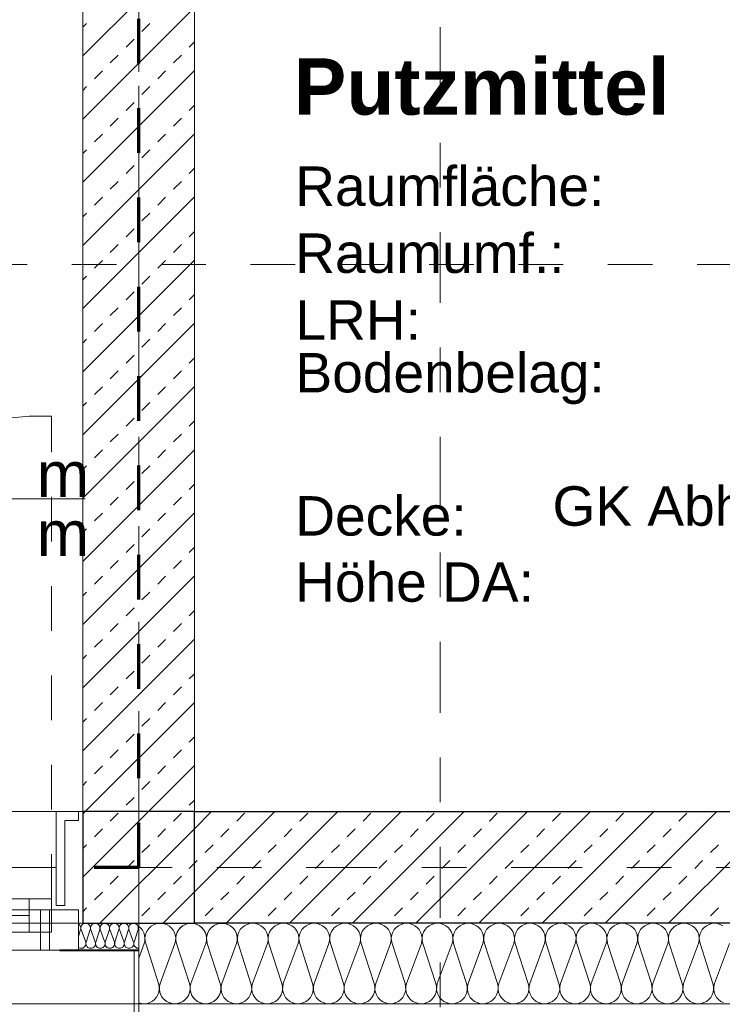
# Model space of a CAD drawing. Header units: metres. Extents: x -45.2 to 14.3, y -31.8 to 10.2.
# Tile 74 of 141: x -16.5 to -14.9, y -21.9 to -19.7. Entities that reach past the tile are written whole.
import ezdxf

# ---------------------------------------------------------------- set-up
doc = ezdxf.new("R2010")
doc.units = ezdxf.units.M
doc.header["$LTSCALE"] = 0.05
for name, pattern in [('Achsen 01', [5.291531, 3.175, -1.058062, 0.352704, -0.705764]), ('gestrichelt - 01', [2, 1, -1]), ('Raster 01', [2, 1, -1])]:
    doc.linetypes.add(name, pattern=pattern)
for name, color, linetype, lineweight, true_color in [('013_Beton und Stahlbetonarbeiten-000 Brüstung', 7, 'Continuous', 9, 0xa6a6a6), ('014_Fassadenarbeiten-000 Aufsicht Betonfertigteile', 7, 'Continuous', 9, 0xc0c0c0), ('014_Fassadenarbeiten-330 mineralische Dämmung', 7, 'Continuous', 9, 0x666666), ('032_Metallarbeiten-Fenster', 7, 'Continuous', 13, 0x444444), ('032_Metallarbeiten-PR_Fassade', 7, 'Continuous', 13, 0x444444), ('AV1-Achsen', 1, 'Achsen 01', 18, 0xff0000), ('AV1-Raster', 7, 'Raster 01', 9, 0xa6a6a6)]:
    doc.layers.add(name, color=color, linetype=linetype, lineweight=lineweight, true_color=true_color)
for name, color, linetype, lineweight in [('013_Beton und Stahlbetonarbeiten-330 Außenstützen', 7, 'Continuous', 25), ('013_Beton und Stahlbetonarbeiten-330 Außenwände', 7, 'Continuous', 25), ('013_Beton und Stahlbetonarbeiten-340 Innenwände', 7, 'Continuous', 18), ('027_Tischlerarbeiten-330 Innenfensterbänke', 7, 'Continuous', 9), ('AV1-Brandschutzkonzept-Brandschutzkonzept', 7, 'Continuous', 5), ('AV1-Schnitt Achsen', 7, 'Achsen 01', 18), ('AV1-Stempel-Raumstempel', 7, 'Continuous', 9), ('Keine', 7, 'Continuous', 9)]:
    doc.layers.add(name, color=color, linetype=linetype, lineweight=lineweight)
doc.styles.add('Arial', font='arial.ttf')
doc.styles.add('Arial (bold)', font='arialbd.ttf')

msp = doc.modelspace()

# ---------------------------------------------------------------- linework, layer by layer
at = {"layer": '013_Beton und Stahlbetonarbeiten-000 Brüstung'}
msp.add_lwpolyline([(-16.325, -21.725), (-18.775, -21.725), (-18.775, -21.475), (-16.325, -21.475)], close=True, dxfattribs=at)
at = {"layer": '013_Beton und Stahlbetonarbeiten-330 Außenstützen', "color": 251, "linetype": 'Continuous', "lineweight": 13, "true_color": 0x4c4c4c}
for p, q in [((-16.1782, -21.475), (-16.325, -21.6218)), ((-16.3196, -21.475), (-16.325, -21.4804)), ((-16.2635, -21.496), (-16.2458, -21.4784)), ((-16.122, -21.496), (-16.1044, -21.4784)), ((-16.2988, -21.5314), (-16.2811, -21.5137)), ((-16.075, -21.5132), (-16.2868, -21.725)), ((-16.1574, -21.5314), (-16.1397, -21.5137)), ((-16.325, -21.5576), (-16.3165, -21.5491)), ((-16.1927, -21.5668), (-16.1751, -21.5491)), ((-16.2281, -21.6021), (-16.2104, -21.5844)), ((-16.0867, -21.6021), (-16.075, -21.5904)), ((-16.2635, -21.6375), (-16.2458, -21.6198)), ((-16.122, -21.6375), (-16.1044, -21.6198)), ((-16.2988, -21.6728), (-16.2811, -21.6551)), ((-16.1574, -21.6728), (-16.1397, -21.6551)), ((-16.075, -21.6546), (-16.1454, -21.725)), ((-16.325, -21.699), (-16.3165, -21.6905)), ((-16.1927, -21.7082), (-16.1751, -21.6905))]:
    msp.add_line(p, q, dxfattribs=at)
at = {"layer": '013_Beton und Stahlbetonarbeiten-330 Außenstützen'}
msp.add_lwpolyline([(-16.075, -21.475), (-16.325, -21.475), (-16.325, -21.725), (-16.075, -21.725)], close=True, dxfattribs=at)
at = {"layer": '013_Beton und Stahlbetonarbeiten-330 Außenwände', "color": 251, "linetype": 'Continuous', "lineweight": 13, "true_color": 0x4c4c4c}
for p, q in [((-15.8954, -21.475), (-16.075, -21.6546)), ((-16.0368, -21.475), (-16.075, -21.5132)), ((-15.7539, -21.475), (-16.0039, -21.725)), ((-15.9806, -21.496), (-15.9629, -21.4784)), ((-15.6125, -21.475), (-15.8625, -21.725)), ((-15.8392, -21.496), (-15.8215, -21.4784)), ((-15.4711, -21.475), (-15.7211, -21.725)), ((-15.6978, -21.496), (-15.6801, -21.4784)), ((-15.3297, -21.475), (-15.5797, -21.725)), ((-15.5563, -21.496), (-15.5387, -21.4784)), ((-15.1883, -21.475), (-15.4383, -21.725)), ((-15.4149, -21.496), (-15.3973, -21.4784)), ((-15.0468, -21.475), (-15.2968, -21.725)), ((-15.2735, -21.496), (-15.2558, -21.4784)), ((-14.9054, -21.475), (-15.1554, -21.725)), ((-15.1321, -21.496), (-15.1144, -21.4784)), ((-14.764, -21.475), (-15.014, -21.725)), ((-14.9907, -21.496), (-14.973, -21.4784)), ((-16.016, -21.5314), (-15.9983, -21.5137)), ((-15.8745, -21.5314), (-15.8569, -21.5137)), ((-15.7331, -21.5314), (-15.7154, -21.5137)), ((-15.5917, -21.5314), (-15.574, -21.5137)), ((-15.4503, -21.5314), (-15.4326, -21.5137)), ((-15.3089, -21.5314), (-15.2912, -21.5137)), ((-15.1674, -21.5314), (-15.1498, -21.5137)), ((-15.026, -21.5314), (-15.0083, -21.5137)), ((-16.0513, -21.5668), (-16.0336, -21.5491)), ((-15.9099, -21.5668), (-15.8922, -21.5491)), ((-15.7685, -21.5668), (-15.7508, -21.5491)), ((-15.6271, -21.5668), (-15.6094, -21.5491)), ((-15.4856, -21.5668), (-15.468, -21.5491)), ((-15.3442, -21.5668), (-15.3265, -21.5491)), ((-15.2028, -21.5668), (-15.1851, -21.5491)), ((-15.0614, -21.5668), (-15.0437, -21.5491)), ((-14.92, -21.5668), (-14.9023, -21.5491)), ((-16.075, -21.5904), (-16.069, -21.5844)), ((-15.9453, -21.6021), (-15.9276, -21.5844)), ((-15.8038, -21.6021), (-15.7862, -21.5844)), ((-15.6624, -21.6021), (-15.6447, -21.5844)), ((-15.521, -21.6021), (-15.5033, -21.5844)), ((-15.3796, -21.6021), (-15.3619, -21.5844)), ((-15.2382, -21.6021), (-15.2205, -21.5844)), ((-15.0967, -21.6021), (-15.0791, -21.5844)), ((-14.9553, -21.6021), (-14.9376, -21.5844)), ((-15.9806, -21.6375), (-15.9629, -21.6198)), ((-15.8392, -21.6375), (-15.8215, -21.6198)), ((-15.6978, -21.6375), (-15.6801, -21.6198)), ((-15.5563, -21.6375), (-15.5387, -21.6198)), ((-15.4149, -21.6375), (-15.3973, -21.6198)), ((-15.2735, -21.6375), (-15.2558, -21.6198)), ((-15.1321, -21.6375), (-15.1144, -21.6198)), ((-14.9907, -21.6375), (-14.973, -21.6198)), ((-16.016, -21.6728), (-15.9983, -21.6551)), ((-15.8745, -21.6728), (-15.8569, -21.6551)), ((-15.7331, -21.6728), (-15.7154, -21.6551)), ((-15.5917, -21.6728), (-15.574, -21.6551)), ((-15.4503, -21.6728), (-15.4326, -21.6551)), ((-15.3089, -21.6728), (-15.2912, -21.6551)), ((-15.1674, -21.6728), (-15.1498, -21.6551)), ((-15.026, -21.6728), (-15.0083, -21.6551)), ((-16.0513, -21.7082), (-16.0336, -21.6905)), ((-15.9099, -21.7082), (-15.8922, -21.6905)), ((-15.7685, -21.7082), (-15.7508, -21.6905)), ((-15.6271, -21.7082), (-15.6094, -21.6905)), ((-15.4856, -21.7082), (-15.468, -21.6905)), ((-15.3442, -21.7082), (-15.3265, -21.6905)), ((-15.2028, -21.7082), (-15.1851, -21.6905)), ((-15.0614, -21.7082), (-15.0437, -21.6905)), ((-14.92, -21.7082), (-14.9023, -21.6905))]:
    msp.add_line(p, q, dxfattribs=at)
at = {"layer": '013_Beton und Stahlbetonarbeiten-330 Außenwände'}
msp.add_lwpolyline([(-13.625, -21.725), (-16.075, -21.725), (-16.075, -21.475), (-13.625, -21.475)], close=True, dxfattribs=at)
at = {"layer": '013_Beton und Stahlbetonarbeiten-340 Innenwände', "color": 251, "linetype": 'Continuous', "lineweight": 13, "true_color": 0x4c4c4c}
for p, q in [((-16.075, -19.5333), (-16.325, -19.7833)), ((-16.075, -19.6747), (-16.325, -19.9247)), ((-16.325, -19.7191), (-16.3165, -19.7106)), ((-16.1927, -19.7283), (-16.1751, -19.7106)), ((-16.2281, -19.7636), (-16.2104, -19.746)), ((-16.0867, -19.7636), (-16.075, -19.752)), ((-16.2635, -19.799), (-16.2458, -19.7813)), ((-16.122, -19.799), (-16.1044, -19.7813)), ((-16.075, -19.8162), (-16.325, -20.0662)), ((-16.2988, -19.8343), (-16.2811, -19.8167)), ((-16.1574, -19.8343), (-16.1397, -19.8167)), ((-16.325, -19.8605), (-16.3165, -19.852)), ((-16.1927, -19.8697), (-16.1751, -19.852)), ((-16.2281, -19.9051), (-16.2104, -19.8874)), ((-16.0867, -19.9051), (-16.075, -19.8934)), ((-16.2635, -19.9404), (-16.2458, -19.9227)), ((-16.122, -19.9404), (-16.1044, -19.9227)), ((-16.075, -19.9576), (-16.325, -20.2076)), ((-16.2988, -19.9758), (-16.2811, -19.9581)), ((-16.1574, -19.9758), (-16.1397, -19.9581)), ((-16.325, -20.002), (-16.3165, -19.9934)), ((-16.1927, -20.0111), (-16.1751, -19.9934)), ((-16.2281, -20.0465), (-16.2104, -20.0288)), ((-16.0867, -20.0465), (-16.075, -20.0348)), ((-16.2635, -20.0818), (-16.2458, -20.0642)), ((-16.122, -20.0818), (-16.1044, -20.0642)), ((-16.075, -20.099), (-16.325, -20.349)), ((-16.2988, -20.1172), (-16.2811, -20.0995)), ((-16.1574, -20.1172), (-16.1397, -20.0995)), ((-16.325, -20.1434), (-16.3165, -20.1349)), ((-16.1927, -20.1525), (-16.1751, -20.1349)), ((-16.2281, -20.1879), (-16.2104, -20.1702)), ((-16.0867, -20.1879), (-16.075, -20.1762)), ((-16.2635, -20.2233), (-16.2458, -20.2056)), ((-16.122, -20.2233), (-16.1044, -20.2056)), ((-16.075, -20.2404), (-16.325, -20.4904)), ((-16.2988, -20.2586), (-16.2811, -20.2409)), ((-16.1574, -20.2586), (-16.1397, -20.2409)), ((-16.325, -20.2848), (-16.3165, -20.2763)), ((-16.1927, -20.294), (-16.1751, -20.2763)), ((-16.2281, -20.3293), (-16.2104, -20.3116)), ((-16.0867, -20.3293), (-16.075, -20.3176)), ((-16.2635, -20.3647), (-16.2458, -20.347)), ((-16.122, -20.3647), (-16.1044, -20.347)), ((-16.075, -20.3818), (-16.325, -20.6318)), ((-16.2988, -20.4), (-16.2811, -20.3824)), ((-16.1574, -20.4), (-16.1397, -20.3824)), ((-16.325, -20.4262), (-16.3165, -20.4177)), ((-16.1927, -20.4354), (-16.1751, -20.4177)), ((-16.2281, -20.4707), (-16.2104, -20.4531)), ((-16.0867, -20.4707), (-16.075, -20.4591)), ((-16.2635, -20.5061), (-16.2458, -20.4884)), ((-16.122, -20.5061), (-16.1044, -20.4884)), ((-16.075, -20.5233), (-16.325, -20.7733)), ((-16.2988, -20.5415), (-16.2811, -20.5238)), ((-16.1574, -20.5415), (-16.1397, -20.5238)), ((-16.325, -20.5676), (-16.3165, -20.5591)), ((-16.1927, -20.5768), (-16.1751, -20.5591)), ((-16.2281, -20.6122), (-16.2104, -20.5945)), ((-16.0867, -20.6122), (-16.075, -20.6005)), ((-16.2635, -20.6475), (-16.2458, -20.6298)), ((-16.122, -20.6475), (-16.1044, -20.6298)), ((-16.075, -20.6647), (-16.325, -20.9147)), ((-16.2988, -20.6829), (-16.2811, -20.6652)), ((-16.1574, -20.6829), (-16.1397, -20.6652)), ((-16.325, -20.7091), (-16.3165, -20.7006)), ((-16.1927, -20.7182), (-16.1751, -20.7006)), ((-16.2281, -20.7536), (-16.2104, -20.7359)), ((-16.0867, -20.7536), (-16.075, -20.7419)), ((-16.2635, -20.7889), (-16.2458, -20.7713)), ((-16.122, -20.7889), (-16.1044, -20.7713)), ((-16.075, -20.8061), (-16.325, -21.0561)), ((-16.2988, -20.8243), (-16.2811, -20.8066)), ((-16.1574, -20.8243), (-16.1397, -20.8066)), ((-16.325, -20.8505), (-16.3165, -20.842)), ((-16.1927, -20.8597), (-16.1751, -20.842)), ((-16.2281, -20.895), (-16.2104, -20.8773)), ((-16.0867, -20.895), (-16.075, -20.8833)), ((-16.2635, -20.9304), (-16.2458, -20.9127)), ((-16.122, -20.9304), (-16.1044, -20.9127)), ((-16.075, -20.9475), (-16.325, -21.1975)), ((-16.2988, -20.9657), (-16.2811, -20.948)), ((-16.1574, -20.9657), (-16.1397, -20.948)), ((-16.325, -20.9919), (-16.3165, -20.9834)), ((-16.1927, -21.0011), (-16.1751, -20.9834)), ((-16.2281, -21.0364), (-16.2104, -21.0187)), ((-16.0867, -21.0364), (-16.075, -21.0247)), ((-16.2635, -21.0718), (-16.2458, -21.0541)), ((-16.122, -21.0718), (-16.1044, -21.0541)), ((-16.075, -21.0889), (-16.325, -21.3389)), ((-16.2988, -21.1071), (-16.2811, -21.0895)), ((-16.1574, -21.1071), (-16.1397, -21.0895)), ((-16.325, -21.1333), (-16.3165, -21.1248)), ((-16.1927, -21.1425), (-16.1751, -21.1248)), ((-16.2281, -21.1778), (-16.2104, -21.1602)), ((-16.0867, -21.1778), (-16.075, -21.1662)), ((-16.2635, -21.2132), (-16.2458, -21.1955)), ((-16.122, -21.2132), (-16.1044, -21.1955)), ((-16.075, -21.2304), (-16.3196, -21.475)), ((-16.2988, -21.2486), (-16.2811, -21.2309)), ((-16.1574, -21.2486), (-16.1397, -21.2309)), ((-16.325, -21.2747), (-16.3165, -21.2662)), ((-16.1927, -21.2839), (-16.1751, -21.2662)), ((-16.2281, -21.3193), (-16.2104, -21.3016)), ((-16.0867, -21.3193), (-16.075, -21.3076)), ((-16.2635, -21.3546), (-16.2458, -21.3369)), ((-16.122, -21.3546), (-16.1044, -21.3369)), ((-16.2988, -21.39), (-16.2811, -21.3723)), ((-16.075, -21.3718), (-16.1782, -21.475)), ((-16.1574, -21.39), (-16.1397, -21.3723)), ((-16.325, -21.4162), (-16.3165, -21.4077)), ((-16.1927, -21.4253), (-16.1751, -21.4077)), ((-16.2281, -21.4607), (-16.2104, -21.443)), ((-16.0867, -21.4607), (-16.075, -21.449))]:
    msp.add_line(p, q, dxfattribs=at)
at = {"layer": '013_Beton und Stahlbetonarbeiten-340 Innenwände'}
msp.add_lwpolyline([(-16.325, -21.475), (-16.325, -16.075), (-16.075, -16.075), (-16.075, -21.475)], close=True, dxfattribs=at)
at = {"layer": '014_Fassadenarbeiten-000 Aufsicht Betonfertigteile'}
msp.add_lwpolyline([(-39.455, -21.905), (0.305, -21.905), (0.675, -22.275), (-39.825, -22.275)], close=True, dxfattribs=at)
at = {"layer": '014_Fassadenarbeiten-330 mineralische Dämmung'}
msp.add_lwpolyline([(-16.2, -21.905), (-13.496, -21.905), (-13.496, -21.725), (-16.2, -21.725)], close=True, dxfattribs=at)
for points in [[(-15.9809, -21.77), (-15.9795, -21.764), (-15.9792, -21.7578), (-15.9801, -21.7517), (-15.982, -21.7459), (-15.9849, -21.7404), (-15.9888, -21.7356), (-15.9934, -21.7316), (-15.9934, -21.7316), (-15.9987, -21.7284), (-16.0045, -21.7262), (-16.0106, -21.7251), (-16.0167, -21.7251), (-16.0228, -21.7262), (-16.0286, -21.7284), (-16.0339, -21.7316), (-16.0339, -21.7316), (-16.0385, -21.7356), (-16.0424, -21.7404), (-16.0453, -21.7459), (-16.0472, -21.7517), (-16.0481, -21.7578), (-16.0478, -21.764), (-16.0464, -21.77), (-16.0175, -21.86), (-16.0175, -21.86), (-16.0162, -21.866), (-16.0159, -21.8722), (-16.0167, -21.8783), (-16.0186, -21.8842), (-16.0216, -21.8896), (-16.0254, -21.8944), (-16.0301, -21.8985), (-16.0301, -21.8985), (-16.0354, -21.9016), (-16.0411, -21.9038), (-16.0472, -21.9049), (-16.0534, -21.9049), (-16.0594, -21.9038), (-16.0652, -21.9016), (-16.0705, -21.8985), (-16.0705, -21.8985), (-16.0752, -21.8944), (-16.079, -21.8896), (-16.0819, -21.8842), (-16.0839, -21.8783), (-16.0847, -21.8722), (-16.0844, -21.866), (-16.0831, -21.86), (-16.0498, -21.77), (-16.0498, -21.77), (-16.0485, -21.764), (-16.0482, -21.7578), (-16.049, -21.7517), (-16.0509, -21.7459), (-16.0539, -21.7404), (-16.0577, -21.7356), (-16.0624, -21.7316), (-16.0624, -21.7316), (-16.0677, -21.7284), (-16.0734, -21.7262), (-16.0795, -21.7251), (-16.0857, -21.7251), (-16.0917, -21.7262), (-16.0975, -21.7284), (-16.1028, -21.7316), (-16.1028, -21.7316), (-16.1075, -21.7356), (-16.1113, -21.7404), (-16.1142, -21.7459), (-16.1162, -21.7517), (-16.117, -21.7578), (-16.1167, -21.764), (-16.1154, -21.77), (-16.0865, -21.86), (-16.0865, -21.86), (-16.0851, -21.866), (-16.0848, -21.8722), (-16.0857, -21.8783), (-16.0876, -21.8842), (-16.0905, -21.8896), (-16.0944, -21.8944), (-16.099, -21.8985), (-16.099, -21.8985), (-16.1043, -21.9016), (-16.1101, -21.9038), (-16.1162, -21.9049), (-16.1223, -21.9049), (-16.1284, -21.9038), (-16.1342, -21.9016), (-16.1395, -21.8985), (-16.1395, -21.8985), (-16.1441, -21.8944), (-16.148, -21.8896), (-16.1509, -21.8842), (-16.1528, -21.8783), (-16.1536, -21.8722), (-16.1534, -21.866), (-16.152, -21.86), (-16.1188, -21.77), (-16.1188, -21.77), (-16.1174, -21.764), (-16.1171, -21.7578), (-16.118, -21.7517), (-16.1199, -21.7459), (-16.1228, -21.7404), (-16.1267, -21.7356), (-16.1313, -21.7316), (-16.1313, -21.7316), (-16.1366, -21.7284), (-16.1424, -21.7262), (-16.1485, -21.7251), (-16.1546, -21.7251), (-16.1607, -21.7262), (-16.1665, -21.7284), (-16.1718, -21.7316), (-16.1718, -21.7316), (-16.1764, -21.7356), (-16.1803, -21.7404), (-16.1832, -21.7459), (-16.1851, -21.7517), (-16.1859, -21.7578), (-16.1857, -21.764), (-16.1843, -21.77), (-16.1554, -21.86), (-16.1554, -21.86), (-16.154, -21.8662), (-16.1538, -21.8726), (-16.1548, -21.879), (-16.1569, -21.885), (-16.1601, -21.8905), (-16.1643, -21.8954), (-16.1693, -21.8994), (-16.175, -21.9024), (-16.1811, -21.9043), (-16.1874, -21.905), (-16.1938, -21.9046), (-16.2, -21.9029)], [(-16.2, -21.7318), (-16.1954, -21.7358), (-16.1916, -21.7406), (-16.1888, -21.746), (-16.1869, -21.7519), (-16.1861, -21.7579), (-16.1863, -21.764), (-16.1877, -21.77), (-16.2, -21.8033)], [(-14.8921, -21.7303), (-14.8979, -21.7274), (-14.9041, -21.7256), (-14.9105, -21.725), (-14.917, -21.7256), (-14.9232, -21.7274), (-14.929, -21.7303), (-14.9341, -21.7343), (-14.9384, -21.7392), (-14.9417, -21.7447), (-14.9439, -21.7508), (-14.9449, -21.7572), (-14.9447, -21.7637), (-14.9433, -21.77), (-14.9144, -21.86), (-14.9144, -21.86), (-14.913, -21.8663), (-14.9128, -21.8728), (-14.9138, -21.8792), (-14.916, -21.8853), (-14.9193, -21.8908), (-14.9236, -21.8957), (-14.9287, -21.8997), (-14.9345, -21.9026), (-14.9407, -21.9044), (-14.9472, -21.905), (-14.9536, -21.9044), (-14.9598, -21.9026), (-14.9656, -21.8997), (-14.9707, -21.8957), (-14.975, -21.8908), (-14.9783, -21.8853), (-14.9805, -21.8792), (-14.9816, -21.8728), (-14.9814, -21.8663), (-14.98, -21.86), (-14.9467, -21.77), (-14.9467, -21.77), (-14.9453, -21.7637), (-14.9451, -21.7572), (-14.9461, -21.7508), (-14.9483, -21.7447), (-14.9516, -21.7392), (-14.9559, -21.7343), (-14.961, -21.7303), (-14.9668, -21.7274), (-14.973, -21.7256), (-14.9795, -21.725), (-14.9859, -21.7256), (-14.9921, -21.7274), (-14.9979, -21.7303), (-15.003, -21.7343), (-15.0073, -21.7392), (-15.0106, -21.7447), (-15.0128, -21.7508), (-15.0138, -21.7572), (-15.0137, -21.7637), (-15.0123, -21.77), (-14.9833, -21.86), (-14.9833, -21.86), (-14.9819, -21.8663), (-14.9817, -21.8728), (-14.9828, -21.8792), (-14.985, -21.8853), (-14.9883, -21.8908), (-14.9926, -21.8957), (-14.9977, -21.8997), (-15.0035, -21.9026), (-15.0097, -21.9044), (-15.0161, -21.905), (-15.0226, -21.9044), (-15.0288, -21.9026), (-15.0346, -21.8997), (-15.0397, -21.8957), (-15.044, -21.8908), (-15.0473, -21.8853), (-15.0495, -21.8792), (-15.0505, -21.8728), (-15.0503, -21.8663), (-15.0489, -21.86), (-15.0156, -21.77), (-15.0156, -21.77), (-15.0142, -21.7637), (-15.0141, -21.7572), (-15.0151, -21.7508), (-15.0173, -21.7447), (-15.0206, -21.7392), (-15.0249, -21.7343), (-15.03, -21.7303), (-15.0358, -21.7274), (-15.042, -21.7256), (-15.0484, -21.725), (-15.0549, -21.7256), (-15.0611, -21.7274), (-15.0669, -21.7303), (-15.072, -21.7343), (-15.0763, -21.7392), (-15.0796, -21.7447), (-15.0818, -21.7508), (-15.0828, -21.7572), (-15.0826, -21.7637), (-15.0812, -21.77), (-15.0523, -21.86), (-15.0523, -21.86), (-15.0509, -21.8663), (-15.0507, -21.8728), (-15.0517, -21.8792), (-15.0539, -21.8853), (-15.0572, -21.8908), (-15.0615, -21.8957), (-15.0666, -21.8997), (-15.0724, -21.9026), (-15.0786, -21.9044), (-15.0851, -21.905), (-15.0915, -21.9044), (-15.0977, -21.9026), (-15.1035, -21.8997), (-15.1086, -21.8957), (-15.1129, -21.8908), (-15.1162, -21.8853), (-15.1184, -21.8792), (-15.1194, -21.8728), (-15.1193, -21.8663), (-15.1179, -21.86), (-15.0846, -21.77), (-15.0846, -21.77), (-15.0832, -21.7637), (-15.083, -21.7572), (-15.084, -21.7508), (-15.0862, -21.7447), (-15.0895, -21.7392), (-15.0938, -21.7343), (-15.0989, -21.7303), (-15.1047, -21.7274), (-15.1109, -21.7256), (-15.1174, -21.725), (-15.1238, -21.7256), (-15.13, -21.7274), (-15.1358, -21.7303), (-15.1409, -21.7343), (-15.1452, -21.7392), (-15.1485, -21.7447), (-15.1507, -21.7508), (-15.1517, -21.7572), (-15.1515, -21.7637), (-15.1502, -21.77), (-15.1212, -21.86), (-15.1212, -21.86), (-15.1198, -21.8663), (-15.1196, -21.8728), (-15.1207, -21.8792), (-15.1229, -21.8853), (-15.1262, -21.8908), (-15.1305, -21.8957), (-15.1356, -21.8997), (-15.1413, -21.9026), (-15.1476, -21.9044), (-15.154, -21.905), (-15.1605, -21.9044), (-15.1667, -21.9026), (-15.1724, -21.8997), (-15.1776, -21.8957), (-15.1819, -21.8908), (-15.1852, -21.8853), (-15.1874, -21.8792), (-15.1884, -21.8728), (-15.1882, -21.8663), (-15.1868, -21.86), (-15.1535, -21.77), (-15.1535, -21.77), (-15.1521, -21.7637), (-15.1519, -21.7572), (-15.153, -21.7508), (-15.1552, -21.7447), (-15.1585, -21.7392), (-15.1628, -21.7343), (-15.1679, -21.7303), (-15.1737, -21.7274), (-15.1799, -21.7256), (-15.1863, -21.725), (-15.1928, -21.7256), (-15.199, -21.7274), (-15.2047, -21.7303), (-15.2099, -21.7343), (-15.2142, -21.7392), (-15.2175, -21.7447), (-15.2197, -21.7508), (-15.2207, -21.7572), (-15.2205, -21.7637), (-15.2191, -21.77), (-15.1902, -21.86), (-15.1902, -21.86), (-15.1888, -21.8663), (-15.1886, -21.8728), (-15.1896, -21.8792), (-15.1918, -21.8853), (-15.1951, -21.8908), (-15.1994, -21.8957), (-15.2045, -21.8997), (-15.2103, -21.9026), (-15.2165, -21.9044), (-15.223, -21.905), (-15.2294, -21.9044), (-15.2356, -21.9026), (-15.2414, -21.8997), (-15.2465, -21.8957), (-15.2508, -21.8908), (-15.2541, -21.8853), (-15.2563, -21.8792), (-15.2573, -21.8728), (-15.2571, -21.8663), (-15.2557, -21.86), (-15.2225, -21.77), (-15.2225, -21.77), (-15.2211, -21.7637), (-15.2209, -21.7572), (-15.2219, -21.7508), (-15.2241, -21.7447), (-15.2274, -21.7392), (-15.2317, -21.7343), (-15.2368, -21.7303), (-15.2426, -21.7274), (-15.2488, -21.7256), (-15.2553, -21.725), (-15.2617, -21.7256), (-15.2679, -21.7274), (-15.2737, -21.7303), (-15.2788, -21.7343), (-15.2831, -21.7392), (-15.2864, -21.7447), (-15.2886, -21.7508), (-15.2896, -21.7572), (-15.2894, -21.7637), (-15.288, -21.77), (-15.2591, -21.86), (-15.2591, -21.86), (-15.2577, -21.8663), (-15.2575, -21.8728), (-15.2586, -21.8792), (-15.2608, -21.8853), (-15.2641, -21.8908), (-15.2683, -21.8957), (-15.2735, -21.8997), (-15.2792, -21.9026), (-15.2855, -21.9044), (-15.2919, -21.905), (-15.2983, -21.9044), (-15.3046, -21.9026), (-15.3103, -21.8997), (-15.3155, -21.8957), (-15.3197, -21.8908), (-15.323, -21.8853), (-15.3253, -21.8792), (-15.3263, -21.8728), (-15.3261, -21.8663), (-15.3247, -21.86), (-15.2914, -21.77), (-15.2914, -21.77), (-15.29, -21.7637), (-15.2898, -21.7572), (-15.2909, -21.7508), (-15.2931, -21.7447), (-15.2964, -21.7392), (-15.3007, -21.7343), (-15.3058, -21.7303), (-15.3115, -21.7274), (-15.3178, -21.7256), (-15.3242, -21.725), (-15.3306, -21.7256), (-15.3369, -21.7274), (-15.3426, -21.7303), (-15.3478, -21.7343), (-15.352, -21.7392), (-15.3553, -21.7447), (-15.3575, -21.7508), (-15.3586, -21.7572), (-15.3584, -21.7637), (-15.357, -21.77), (-15.3281, -21.86), (-15.3281, -21.86), (-15.3267, -21.8663), (-15.3265, -21.8728), (-15.3275, -21.8792), (-15.3297, -21.8853), (-15.333, -21.8908), (-15.3373, -21.8957), (-15.3424, -21.8997), (-15.3482, -21.9026), (-15.3544, -21.9044), (-15.3608, -21.905), (-15.3673, -21.9044), (-15.3735, -21.9026), (-15.3793, -21.8997), (-15.3844, -21.8957), (-15.3887, -21.8908), (-15.392, -21.8853), (-15.3942, -21.8792), (-15.3952, -21.8728), (-15.395, -21.8663), (-15.3936, -21.86), (-15.3604, -21.77), (-15.3604, -21.77), (-15.359, -21.7637), (-15.3588, -21.7572), (-15.3598, -21.7508), (-15.362, -21.7447), (-15.3653, -21.7392), (-15.3696, -21.7343), (-15.3747, -21.7303), (-15.3805, -21.7274), (-15.3867, -21.7256), (-15.3931, -21.725), (-15.3996, -21.7256), (-15.4058, -21.7274), (-15.4116, -21.7303), (-15.4167, -21.7343), (-15.421, -21.7392), (-15.4243, -21.7447), (-15.4265, -21.7508), (-15.4275, -21.7572), (-15.4273, -21.7637), (-15.4259, -21.77), (-15.397, -21.86), (-15.397, -21.86), (-15.3956, -21.8663), (-15.3954, -21.8728), (-15.3964, -21.8792), (-15.3986, -21.8853), (-15.4019, -21.8908), (-15.4062, -21.8957), (-15.4114, -21.8997), (-15.4171, -21.9026), (-15.4233, -21.9044), (-15.4298, -21.905), (-15.4362, -21.9044), (-15.4425, -21.9026), (-15.4482, -21.8997), (-15.4533, -21.8957), (-15.4576, -21.8908), (-15.4609, -21.8853), (-15.4631, -21.8792), (-15.4642, -21.8728), (-15.464, -21.8663), (-15.4626, -21.86), (-15.4293, -21.77), (-15.4293, -21.77), (-15.4279, -21.7637), (-15.4277, -21.7572), (-15.4287, -21.7508), (-15.431, -21.7447), (-15.4343, -21.7392), (-15.4385, -21.7343), (-15.4437, -21.7303), (-15.4494, -21.7274), (-15.4556, -21.7256), (-15.4621, -21.725), (-15.4685, -21.7256), (-15.4748, -21.7274), (-15.4805, -21.7303), (-15.4856, -21.7343), (-15.4899, -21.7392), (-15.4932, -21.7447), (-15.4954, -21.7508), (-15.4965, -21.7572), (-15.4963, -21.7637), (-15.4949, -21.77), (-15.466, -21.86), (-15.466, -21.86), (-15.4646, -21.8663), (-15.4644, -21.8728), (-15.4654, -21.8792), (-15.4676, -21.8853), (-15.4709, -21.8908), (-15.4752, -21.8957), (-15.4803, -21.8997), (-15.4861, -21.9026), (-15.4923, -21.9044), (-15.4987, -21.905), (-15.5052, -21.9044), (-15.5114, -21.9026), (-15.5172, -21.8997), (-15.5223, -21.8957), (-15.5266, -21.8908), (-15.5299, -21.8853), (-15.5321, -21.8792), (-15.5331, -21.8728), (-15.5329, -21.8663), (-15.5315, -21.86), (-15.4983, -21.77), (-15.4983, -21.77), (-15.4969, -21.7637), (-15.4967, -21.7572), (-15.4977, -21.7508), (-15.4999, -21.7447), (-15.5032, -21.7392), (-15.5075, -21.7343), (-15.5126, -21.7303), (-15.5184, -21.7274), (-15.5246, -21.7256), (-15.531, -21.725), (-15.5375, -21.7256), (-15.5437, -21.7274), (-15.5495, -21.7303), (-15.5546, -21.7343), (-15.5589, -21.7392), (-15.5622, -21.7447), (-15.5644, -21.7508), (-15.5654, -21.7572), (-15.5652, -21.7637), (-15.5638, -21.77), (-15.5349, -21.86), (-15.5349, -21.86), (-15.5335, -21.8663), (-15.5333, -21.8728), (-15.5343, -21.8792), (-15.5365, -21.8853), (-15.5398, -21.8908), (-15.5441, -21.8957), (-15.5492, -21.8997), (-15.555, -21.9026), (-15.5612, -21.9044), (-15.5677, -21.905), (-15.5741, -21.9044), (-15.5803, -21.9026), (-15.5861, -21.8997), (-15.5912, -21.8957), (-15.5955, -21.8908), (-15.5988, -21.8853), (-15.601, -21.8792), (-15.6021, -21.8728), (-15.6019, -21.8663), (-15.6005, -21.86), (-15.5672, -21.77), (-15.5672, -21.77), (-15.5658, -21.7637), (-15.5656, -21.7572), (-15.5666, -21.7508), (-15.5688, -21.7447), (-15.5721, -21.7392), (-15.5764, -21.7343), (-15.5815, -21.7303), (-15.5873, -21.7274), (-15.5935, -21.7256), (-15.6, -21.725), (-15.6064, -21.7256), (-15.6126, -21.7274), (-15.6184, -21.7303), (-15.6235, -21.7343), (-15.6278, -21.7392), (-15.6311, -21.7447), (-15.6333, -21.7508), (-15.6344, -21.7572), (-15.6342, -21.7637), (-15.6328, -21.77), (-15.6038, -21.86), (-15.6038, -21.86), (-15.6024, -21.8663), (-15.6023, -21.8728), (-15.6033, -21.8792), (-15.6055, -21.8853), (-15.6088, -21.8908), (-15.6131, -21.8957), (-15.6182, -21.8997), (-15.624, -21.9026), (-15.6302, -21.9044), (-15.6366, -21.905), (-15.6431, -21.9044), (-15.6493, -21.9026), (-15.6551, -21.8997), (-15.6602, -21.8957), (-15.6645, -21.8908), (-15.6678, -21.8853), (-15.67, -21.8792), (-15.671, -21.8728), (-15.6708, -21.8663), (-15.6694, -21.86), (-15.6361, -21.77), (-15.6361, -21.77), (-15.6347, -21.7637), (-15.6346, -21.7572), (-15.6356, -21.7508), (-15.6378, -21.7447), (-15.6411, -21.7392), (-15.6454, -21.7343), (-15.6505, -21.7303), (-15.6563, -21.7274), (-15.6625, -21.7256), (-15.6689, -21.725), (-15.6754, -21.7256), (-15.6816, -21.7274), (-15.6874, -21.7303), (-15.6925, -21.7343), (-15.6968, -21.7392), (-15.7001, -21.7447), (-15.7023, -21.7508), (-15.7033, -21.7572), (-15.7031, -21.7637), (-15.7017, -21.77), (-15.6728, -21.86), (-15.6728, -21.86), (-15.6714, -21.8663), (-15.6712, -21.8728), (-15.6722, -21.8792), (-15.6744, -21.8853), (-15.6777, -21.8908), (-15.682, -21.8957), (-15.6871, -21.8997), (-15.6929, -21.9026), (-15.6991, -21.9044), (-15.7056, -21.905), (-15.712, -21.9044), (-15.7182, -21.9026), (-15.724, -21.8997), (-15.7291, -21.8957), (-15.7334, -21.8908), (-15.7367, -21.8853), (-15.7389, -21.8792), (-15.7399, -21.8728), (-15.7398, -21.8663), (-15.7384, -21.86), (-15.7051, -21.77), (-15.7051, -21.77), (-15.7037, -21.7637), (-15.7035, -21.7572), (-15.7045, -21.7508), (-15.7067, -21.7447), (-15.71, -21.7392), (-15.7143, -21.7343), (-15.7194, -21.7303), (-15.7252, -21.7274), (-15.7314, -21.7256), (-15.7379, -21.725), (-15.7443, -21.7256), (-15.7505, -21.7274), (-15.7563, -21.7303), (-15.7614, -21.7343), (-15.7657, -21.7392), (-15.769, -21.7447), (-15.7712, -21.7508), (-15.7722, -21.7572), (-15.7721, -21.7637), (-15.7707, -21.77), (-15.7417, -21.86), (-15.7417, -21.86), (-15.7403, -21.8663), (-15.7401, -21.8728), (-15.7412, -21.8792), (-15.7434, -21.8853), (-15.7467, -21.8908), (-15.751, -21.8957), (-15.7561, -21.8997), (-15.7619, -21.9026), (-15.7681, -21.9044), (-15.7745, -21.905), (-15.781, -21.9044), (-15.7872, -21.9026), (-15.793, -21.8997), (-15.7981, -21.8957), (-15.8024, -21.8908), (-15.8057, -21.8853), (-15.8079, -21.8792), (-15.8089, -21.8728), (-15.8087, -21.8663), (-15.8073, -21.86), (-15.774, -21.77), (-15.774, -21.77), (-15.7726, -21.7637), (-15.7724, -21.7572), (-15.7735, -21.7508), (-15.7757, -21.7447), (-15.779, -21.7392), (-15.7833, -21.7343), (-15.7884, -21.7303), (-15.7942, -21.7274), (-15.8004, -21.7256), (-15.8068, -21.725), (-15.8133, -21.7256), (-15.8195, -21.7274), (-15.8252, -21.7303), (-15.8304, -21.7343), (-15.8347, -21.7392), (-15.838, -21.7447), (-15.8402, -21.7508), (-15.8412, -21.7572), (-15.841, -21.7637), (-15.8396, -21.77), (-15.8107, -21.86), (-15.8107, -21.86), (-15.8093, -21.8663), (-15.8091, -21.8728), (-15.8101, -21.8792), (-15.8123, -21.8853), (-15.8156, -21.8908), (-15.8199, -21.8957), (-15.825, -21.8997), (-15.8308, -21.9026), (-15.837, -21.9044), (-15.8435, -21.905), (-15.8499, -21.9044), (-15.8561, -21.9026), (-15.8619, -21.8997), (-15.867, -21.8957), (-15.8713, -21.8908), (-15.8746, -21.8853), (-15.8768, -21.8792), (-15.8778, -21.8728), (-15.8776, -21.8663), (-15.8762, -21.86), (-15.843, -21.77), (-15.843, -21.77), (-15.8416, -21.7637), (-15.8414, -21.7572), (-15.8424, -21.7508), (-15.8446, -21.7447), (-15.8479, -21.7392), (-15.8522, -21.7343), (-15.8573, -21.7303), (-15.8631, -21.7274), (-15.8693, -21.7256), (-15.8758, -21.725), (-15.8822, -21.7256), (-15.8884, -21.7274), (-15.8942, -21.7303), (-15.8993, -21.7343), (-15.9036, -21.7392), (-15.9069, -21.7447), (-15.9091, -21.7508), (-15.9101, -21.7572), (-15.9099, -21.7637), (-15.9085, -21.77), (-15.8796, -21.86), (-15.8796, -21.86), (-15.8782, -21.8663), (-15.878, -21.8728), (-15.8791, -21.8792), (-15.8813, -21.8853), (-15.8846, -21.8908), (-15.8888, -21.8957), (-15.894, -21.8997), (-15.8997, -21.9026), (-15.906, -21.9044), (-15.9124, -21.905), (-15.9189, -21.9044), (-15.9251, -21.9026), (-15.9308, -21.8997), (-15.936, -21.8957), (-15.9402, -21.8908), (-15.9436, -21.8853), (-15.9458, -21.8792), (-15.9468, -21.8728), (-15.9466, -21.8663), (-15.9452, -21.86), (-15.9119, -21.77), (-15.9119, -21.77), (-15.9105, -21.7637), (-15.9103, -21.7572), (-15.9114, -21.7508), (-15.9136, -21.7447), (-15.9169, -21.7392), (-15.9212, -21.7343), (-15.9263, -21.7303), (-15.932, -21.7274), (-15.9383, -21.7256), (-15.9447, -21.725), (-15.9512, -21.7256), (-15.9574, -21.7274), (-15.9631, -21.7303), (-15.9683, -21.7343), (-15.9725, -21.7392), (-15.9758, -21.7447), (-15.9781, -21.7508), (-15.9791, -21.7572), (-15.9789, -21.7637), (-15.9775, -21.77), (-15.9486, -21.86), (-15.9486, -21.86), (-15.9472, -21.8663), (-15.947, -21.8728), (-15.948, -21.8792), (-15.9502, -21.8853), (-15.9535, -21.8908), (-15.9578, -21.8957), (-15.9629, -21.8997), (-15.9687, -21.9026), (-15.9749, -21.9044), (-15.9814, -21.905), (-15.9878, -21.9044), (-15.994, -21.9026), (-15.9998, -21.8997), (-16.0049, -21.8957), (-16.0092, -21.8908), (-16.0125, -21.8853), (-16.0147, -21.8792), (-16.0157, -21.8728), (-16.0155, -21.8663), (-16.0141, -21.86), (-15.9809, -21.77), (-15.9809, -21.77), (-15.9795, -21.7637), (-15.9793, -21.7572), (-15.9803, -21.7508), (-15.9825, -21.7447), (-15.9858, -21.7392), (-15.9901, -21.7343), (-15.9952, -21.7303), (-16.001, -21.7274), (-16.0072, -21.7256), (-16.0137, -21.725), (-16.0201, -21.7256), (-16.0263, -21.7274), (-16.0321, -21.7303), (-16.0372, -21.7343), (-16.0415, -21.7392), (-16.0448, -21.7447), (-16.047, -21.7508), (-16.048, -21.7572), (-16.0478, -21.7637), (-16.0464, -21.77), (-16.0175, -21.86), (-16.0175, -21.86), (-16.0161, -21.8663), (-16.0159, -21.8728), (-16.0169, -21.8792), (-16.0191, -21.8853), (-16.0225, -21.8908), (-16.0267, -21.8957), (-16.0319, -21.8997), (-16.0376, -21.9026), (-16.0438, -21.9044), (-16.0503, -21.905), (-16.0567, -21.9044), (-16.063, -21.9026), (-16.0687, -21.8997), (-16.0739, -21.8957), (-16.0781, -21.8908), (-16.0814, -21.8853), (-16.0836, -21.8792), (-16.0847, -21.8728), (-16.0845, -21.8663), (-16.0831, -21.86), (-16.0498, -21.77), (-16.0498, -21.77), (-16.0484, -21.7637), (-16.0482, -21.7572), (-16.0493, -21.7508), (-16.0515, -21.7447), (-16.0548, -21.7392), (-16.059, -21.7343), (-16.0642, -21.7303), (-16.0699, -21.7274), (-16.0761, -21.7256), (-16.0826, -21.725), (-16.089, -21.7256), (-16.0953, -21.7274), (-16.101, -21.7303), (-16.1061, -21.7343), (-16.1104, -21.7392), (-16.1137, -21.7447), (-16.1159, -21.7508), (-16.117, -21.7572), (-16.1168, -21.7637), (-16.1154, -21.77), (-16.0865, -21.86), (-16.0865, -21.86), (-16.0851, -21.8663), (-16.0849, -21.8728), (-16.0859, -21.8792), (-16.0881, -21.8853), (-16.0914, -21.8908), (-16.0957, -21.8957), (-16.1008, -21.8997), (-16.1066, -21.9026), (-16.1128, -21.9044), (-16.1192, -21.905), (-16.1257, -21.9044), (-16.1319, -21.9026), (-16.1377, -21.8997), (-16.1428, -21.8957), (-16.1471, -21.8908), (-16.1504, -21.8853), (-16.1526, -21.8792), (-16.1536, -21.8728), (-16.1534, -21.8663), (-16.152, -21.86)], [(-14.8909, -21.9026), (-14.8967, -21.8997), (-14.9018, -21.8957), (-14.9061, -21.8908), (-14.9094, -21.8853), (-14.9116, -21.8792), (-14.9126, -21.8728), (-14.9124, -21.8663), (-14.911, -21.86), (-14.8777, -21.77)]]:
    msp.add_lwpolyline(points, dxfattribs=at)
at = {"layer": '027_Tischlerarbeiten-330 Innenfensterbänke'}
msp.add_lwpolyline([(-16.335, -21.475), (-16.335, -21.495), (-16.365, -21.495), (-16.365, -21.685), (-16.385, -21.685), (-16.385, -21.475)], close=True, dxfattribs=at)
at = {"layer": '032_Metallarbeiten-Fenster', "color": 7, "lineweight": 18}
msp.add_line((-16.445, -21.7075), (-17.475, -21.7075), dxfattribs=at)
at = {"layer": '032_Metallarbeiten-Fenster', "color": 7, "linetype": 'gestrichelt - 01', "lineweight": 18}
msp.add_lwpolyline([(-16.395, -21.67), (-16.395, -20.59), (-16.445, -20.59), (-16.445, -20.59), (-16.6325, -20.6064), (-16.8144, -20.6551), (-16.985, -20.7347), (-17.1392, -20.8427), (-17.2723, -20.9758), (-17.3803, -21.13), (-17.4599, -21.3006), (-17.5086, -21.4825), (-17.525, -21.67)], dxfattribs=at)
at = {"layer": '032_Metallarbeiten-Fenster', "color": 7, "lineweight": 18}
for points in [[(-16.445, -21.745), (-17.475, -21.745), (-17.475, -21.67), (-16.445, -21.67)], [(-16.395, -21.745), (-16.445, -21.745), (-16.445, -21.67), (-16.395, -21.67)], [(-16.4, -21.695), (-16.4, -21.785), (-18.7, -21.785), (-18.7, -21.695)], [(-16.335, -21.785), (-16.42, -21.785), (-16.42, -21.695), (-16.335, -21.695)]]:
    msp.add_lwpolyline(points, close=True, dxfattribs=at)
at = {"layer": '032_Metallarbeiten-Fenster'}
for points in [[(-16.2543, -21.767), (-16.2539, -21.7689), (-16.2538, -21.7708), (-16.2541, -21.7727), (-16.2547, -21.7745), (-16.2556, -21.7762), (-16.2568, -21.7777), (-16.2582, -21.779), (-16.2582, -21.779), (-16.2599, -21.7799), (-16.2617, -21.7806), (-16.2635, -21.781), (-16.2655, -21.781), (-16.2673, -21.7806), (-16.2691, -21.7799), (-16.2708, -21.779), (-16.2708, -21.779), (-16.2722, -21.7777), (-16.2734, -21.7762), (-16.2743, -21.7745), (-16.2749, -21.7727), (-16.2752, -21.7708), (-16.2751, -21.7689), (-16.2747, -21.767), (-16.2657, -21.739), (-16.2657, -21.739), (-16.2653, -21.7371), (-16.2652, -21.7352), (-16.2655, -21.7333), (-16.2661, -21.7315), (-16.267, -21.7298), (-16.2682, -21.7283), (-16.2696, -21.727), (-16.2696, -21.727), (-16.2713, -21.7261), (-16.2731, -21.7254), (-16.2749, -21.725), (-16.2769, -21.725), (-16.2787, -21.7254), (-16.2805, -21.7261), (-16.2822, -21.727), (-16.2822, -21.727), (-16.2836, -21.7283), (-16.2848, -21.7298), (-16.2857, -21.7315), (-16.2863, -21.7333), (-16.2866, -21.7352), (-16.2865, -21.7371), (-16.2861, -21.739), (-16.2757, -21.767), (-16.2757, -21.767), (-16.2753, -21.7689), (-16.2752, -21.7708), (-16.2755, -21.7727), (-16.2761, -21.7745), (-16.277, -21.7762), (-16.2782, -21.7777), (-16.2797, -21.779), (-16.2797, -21.779), (-16.2813, -21.7799), (-16.2831, -21.7806), (-16.285, -21.781), (-16.2869, -21.781), (-16.2888, -21.7806), (-16.2906, -21.7799), (-16.2922, -21.779), (-16.2922, -21.779), (-16.2937, -21.7777), (-16.2949, -21.7762), (-16.2958, -21.7745), (-16.2964, -21.7727), (-16.2967, -21.7708), (-16.2966, -21.7689), (-16.2961, -21.767), (-16.2871, -21.739), (-16.2871, -21.739), (-16.2867, -21.7371), (-16.2866, -21.7352), (-16.2869, -21.7333), (-16.2875, -21.7315), (-16.2884, -21.7298), (-16.2896, -21.7283), (-16.2911, -21.727), (-16.2911, -21.727), (-16.2927, -21.7261), (-16.2945, -21.7254), (-16.2964, -21.725), (-16.2983, -21.725), (-16.3002, -21.7254), (-16.302, -21.7261), (-16.3036, -21.727), (-16.3036, -21.727), (-16.3051, -21.7283), (-16.3063, -21.7298), (-16.3072, -21.7315), (-16.3078, -21.7333), (-16.3081, -21.7352), (-16.308, -21.7371), (-16.3075, -21.739), (-16.2972, -21.767), (-16.2972, -21.767), (-16.2968, -21.7689), (-16.2967, -21.7708), (-16.297, -21.7727), (-16.2976, -21.7745), (-16.2985, -21.7762), (-16.2997, -21.7777), (-16.3011, -21.779), (-16.3011, -21.779), (-16.3028, -21.7799), (-16.3045, -21.7806), (-16.3064, -21.781), (-16.3084, -21.781), (-16.3102, -21.7806), (-16.312, -21.7799), (-16.3137, -21.779), (-16.3137, -21.779), (-16.3151, -21.7777), (-16.3163, -21.7762), (-16.3172, -21.7745), (-16.3178, -21.7727), (-16.3181, -21.7708), (-16.318, -21.7689), (-16.3176, -21.767), (-16.3086, -21.739), (-16.3086, -21.739), (-16.3082, -21.7371), (-16.3081, -21.7352), (-16.3084, -21.7333), (-16.3089, -21.7315), (-16.3099, -21.7298), (-16.3111, -21.7283), (-16.3125, -21.727), (-16.3125, -21.727), (-16.3142, -21.7261), (-16.3159, -21.7254), (-16.3178, -21.725), (-16.3198, -21.725), (-16.3216, -21.7254), (-16.3234, -21.7261), (-16.3251, -21.727), (-16.3251, -21.727), (-16.3265, -21.7283), (-16.3277, -21.7298), (-16.3286, -21.7315), (-16.3292, -21.7333), (-16.3295, -21.7352), (-16.3294, -21.7371), (-16.329, -21.739), (-16.3186, -21.767), (-16.3186, -21.767), (-16.3182, -21.769), (-16.3182, -21.7711), (-16.3185, -21.7731), (-16.3192, -21.775), (-16.3203, -21.7767), (-16.3217, -21.7783), (-16.3233, -21.7795), (-16.3252, -21.7804), (-16.3272, -21.7809), (-16.3292, -21.781), (-16.3313, -21.7807), (-16.3332, -21.7801), (-16.335, -21.7791)], [(-16.335, -21.7544), (-16.33, -21.739), (-16.33, -21.739), (-16.3296, -21.737), (-16.3296, -21.7349), (-16.3299, -21.7328), (-16.3307, -21.7308), (-16.3318, -21.7291), (-16.3333, -21.7276), (-16.335, -21.7264)], [(-16.2114, -21.767), (-16.211, -21.769), (-16.2109, -21.771), (-16.2112, -21.773), (-16.2119, -21.7749), (-16.2129, -21.7766), (-16.2143, -21.7781), (-16.2159, -21.7793), (-16.2177, -21.7802), (-16.2196, -21.7808), (-16.2216, -21.781), (-16.2236, -21.7808), (-16.2255, -21.7802), (-16.2273, -21.7793), (-16.2289, -21.7781), (-16.2303, -21.7766), (-16.2313, -21.7749), (-16.232, -21.773), (-16.2323, -21.771), (-16.2322, -21.769), (-16.2318, -21.767), (-16.2228, -21.739), (-16.2228, -21.739), (-16.2224, -21.737), (-16.2223, -21.735), (-16.2226, -21.733), (-16.2233, -21.7311), (-16.2243, -21.7294), (-16.2257, -21.7279), (-16.2273, -21.7267), (-16.2291, -21.7257), (-16.231, -21.7252), (-16.233, -21.725), (-16.235, -21.7252), (-16.2369, -21.7257), (-16.2387, -21.7267), (-16.2403, -21.7279), (-16.2417, -21.7294), (-16.2427, -21.7311), (-16.2434, -21.733), (-16.2437, -21.735), (-16.2436, -21.737), (-16.2432, -21.739), (-16.2328, -21.767), (-16.2328, -21.767), (-16.2324, -21.769), (-16.2324, -21.771), (-16.2327, -21.773), (-16.2334, -21.7749), (-16.2344, -21.7766), (-16.2357, -21.7781), (-16.2373, -21.7793), (-16.2391, -21.7802), (-16.241, -21.7808), (-16.243, -21.781), (-16.2451, -21.7808), (-16.247, -21.7802), (-16.2488, -21.7793), (-16.2504, -21.7781), (-16.2517, -21.7766), (-16.2527, -21.7749), (-16.2534, -21.773), (-16.2537, -21.771), (-16.2537, -21.769), (-16.2532, -21.767), (-16.2442, -21.739), (-16.2442, -21.739), (-16.2438, -21.737), (-16.2438, -21.735), (-16.2441, -21.733), (-16.2448, -21.7311), (-16.2458, -21.7294), (-16.2471, -21.7279), (-16.2487, -21.7267), (-16.2505, -21.7257), (-16.2524, -21.7252), (-16.2544, -21.725), (-16.2565, -21.7252), (-16.2584, -21.7257), (-16.2602, -21.7267), (-16.2618, -21.7279), (-16.2631, -21.7294), (-16.2641, -21.7311), (-16.2648, -21.733), (-16.2651, -21.735), (-16.2651, -21.737), (-16.2646, -21.739), (-16.2543, -21.767), (-16.2543, -21.767), (-16.2539, -21.769), (-16.2538, -21.771), (-16.2541, -21.773), (-16.2548, -21.7749), (-16.2558, -21.7766), (-16.2572, -21.7781), (-16.2588, -21.7793), (-16.2606, -21.7802), (-16.2625, -21.7808), (-16.2645, -21.781), (-16.2665, -21.7808), (-16.2684, -21.7802), (-16.2702, -21.7793), (-16.2718, -21.7781), (-16.2732, -21.7766), (-16.2742, -21.7749), (-16.2749, -21.773), (-16.2752, -21.771), (-16.2751, -21.769), (-16.2747, -21.767), (-16.2657, -21.739), (-16.2657, -21.739), (-16.2653, -21.737), (-16.2652, -21.735), (-16.2655, -21.733), (-16.2662, -21.7311), (-16.2672, -21.7294), (-16.2686, -21.7279), (-16.2702, -21.7267), (-16.272, -21.7257), (-16.2739, -21.7252), (-16.2759, -21.725), (-16.2779, -21.7252), (-16.2798, -21.7257), (-16.2816, -21.7267), (-16.2832, -21.7279), (-16.2846, -21.7294), (-16.2856, -21.7311), (-16.2863, -21.733), (-16.2866, -21.735), (-16.2865, -21.737), (-16.2861, -21.739), (-16.2757, -21.767), (-16.2757, -21.767), (-16.2753, -21.769), (-16.2753, -21.771), (-16.2756, -21.773), (-16.2763, -21.7749), (-16.2773, -21.7766), (-16.2786, -21.7781), (-16.2802, -21.7793), (-16.282, -21.7802), (-16.2839, -21.7808), (-16.2859, -21.781), (-16.288, -21.7808), (-16.2899, -21.7802), (-16.2917, -21.7793), (-16.2933, -21.7781), (-16.2946, -21.7766), (-16.2956, -21.7749), (-16.2963, -21.773), (-16.2966, -21.771), (-16.2966, -21.769), (-16.2961, -21.767), (-16.2871, -21.739), (-16.2871, -21.739), (-16.2867, -21.737), (-16.2867, -21.735), (-16.287, -21.733), (-16.2877, -21.7311), (-16.2887, -21.7294), (-16.29, -21.7279), (-16.2916, -21.7267), (-16.2934, -21.7257), (-16.2953, -21.7252), (-16.2973, -21.725), (-16.2994, -21.7252), (-16.3013, -21.7257), (-16.3031, -21.7267), (-16.3047, -21.7279), (-16.306, -21.7294), (-16.307, -21.7311), (-16.3077, -21.733), (-16.308, -21.735), (-16.308, -21.737), (-16.3075, -21.739)], [(-16.2, -21.781), (-16.202, -21.7808), (-16.204, -21.7803), (-16.2058, -21.7794), (-16.2074, -21.7782), (-16.2088, -21.7767), (-16.2098, -21.7749), (-16.2105, -21.773), (-16.2108, -21.771), (-16.2108, -21.769), (-16.2103, -21.767), (-16.2014, -21.739), (-16.2014, -21.739), (-16.2009, -21.737), (-16.2009, -21.735), (-16.2012, -21.733), (-16.2019, -21.7311), (-16.2029, -21.7294), (-16.2042, -21.7279), (-16.2058, -21.7267), (-16.2076, -21.7257), (-16.2095, -21.7252), (-16.2116, -21.725), (-16.2136, -21.7252), (-16.2155, -21.7257), (-16.2173, -21.7267), (-16.2189, -21.7279), (-16.2202, -21.7294), (-16.2212, -21.7311), (-16.2219, -21.733), (-16.2222, -21.735), (-16.2222, -21.737), (-16.2217, -21.739), (-16.2114, -21.767), (-16.2114, -21.767), (-16.211, -21.769), (-16.2109, -21.771), (-16.2112, -21.773), (-16.2119, -21.7749), (-16.2129, -21.7766), (-16.2143, -21.7781), (-16.2159, -21.7793), (-16.2177, -21.7802), (-16.2196, -21.7808), (-16.2216, -21.781), (-16.2236, -21.7808), (-16.2255, -21.7802), (-16.2273, -21.7793), (-16.2289, -21.7781), (-16.2303, -21.7766), (-16.2313, -21.7749), (-16.232, -21.773), (-16.2323, -21.771), (-16.2322, -21.769), (-16.2318, -21.767), (-16.2228, -21.739), (-16.2228, -21.739), (-16.2224, -21.737), (-16.2223, -21.735), (-16.2226, -21.733), (-16.2233, -21.7311), (-16.2243, -21.7294), (-16.2257, -21.7279), (-16.2273, -21.7267), (-16.2291, -21.7257), (-16.231, -21.7252), (-16.233, -21.725), (-16.235, -21.7252), (-16.2369, -21.7257), (-16.2387, -21.7267), (-16.2403, -21.7279), (-16.2417, -21.7294), (-16.2427, -21.7311), (-16.2434, -21.733), (-16.2437, -21.735), (-16.2436, -21.737), (-16.2432, -21.739), (-16.2328, -21.767), (-16.2328, -21.767), (-16.2324, -21.769), (-16.2324, -21.771), (-16.2327, -21.773), (-16.2334, -21.7749), (-16.2344, -21.7766), (-16.2357, -21.7781), (-16.2373, -21.7793), (-16.2391, -21.7802), (-16.241, -21.7808), (-16.243, -21.781), (-16.2451, -21.7808), (-16.247, -21.7802), (-16.2488, -21.7793), (-16.2504, -21.7781), (-16.2517, -21.7766), (-16.2527, -21.7749), (-16.2534, -21.773), (-16.2537, -21.771), (-16.2537, -21.769), (-16.2532, -21.767)]]:
    msp.add_lwpolyline(points, dxfattribs=at)
at = {"layer": '032_Metallarbeiten-Fenster', "color": 7, "linetype": 'Continuous', "lineweight": 9}
msp.add_lwpolyline([(-16.3769, -21.7843), (-16.2, -21.7843), (-16.2, -21.7863), (-16.3769, -21.7863)], close=True, dxfattribs=at)
at = {"layer": '032_Metallarbeiten-PR_Fassade', "color": 251, "true_color": 0x555555}
msp.add_lwpolyline([(-16.2, -21.7863), (-16.2, -21.975), (-16.21, -21.975), (-16.21, -21.7863)], close=True, dxfattribs=at)
at = {"layer": 'AV1-Achsen'}
for p, q in [((-16.2, -26.5), (-16.2, 4.9)), ((-43.35, -21.6), (4.2, -21.6))]:
    msp.add_line(p, q, dxfattribs=at)
at = {"layer": 'AV1-Brandschutzkonzept-Brandschutzkonzept', "color": 14, "linetype": 'gestrichelt - 01', "lineweight": 70, "true_color": 0xaa0000}
for q in [(-16.2, -16.2), (-16.325, -21.6)]:
    msp.add_line((-16.2, -21.6), q, dxfattribs=at)
at = {"layer": 'AV1-Raster'}
for p, q in [((-16.2, -22.95), (-16.2, 1.35)), ((1.35, -20.25), (-40.5, -20.25))]:
    msp.add_line(p, q, dxfattribs=at)
at = {"layer": 'AV1-Schnitt Achsen'}
msp.add_line((-15.525, -26.3), (-15.525, 4.7), dxfattribs=at)
at = {"layer": 'Defpoints', "color": 0, "lineweight": 0}
for p, q in [((-16.325, -21.475), (-16.325, -21.475)), ((-16.325, -21.475), (-16.325, -21.475)), ((-16.2, -21.6), (-16.2, -21.6)), ((-16.2, -21.6), (-16.2, -21.6)), ((-16.325, -21.725), (-16.325, -21.725)), ((-16.325, -21.725), (-16.325, -21.725)), ((-16.075, -21.725), (-16.075, -21.725)), ((-16.075, -21.725), (-16.075, -21.725))]:
    msp.add_line(p, q, dxfattribs=at)
at = {"layer": 'Keine', "color": 7, "linetype": 'Continuous', "lineweight": 13}
msp.add_line((-17.87, -20.775), (-16.32, -20.775), dxfattribs=at)

# ---------------------------------------------------------------- texts
at = {"layer": 'AV1-Stempel-Raumstempel', "attachment_point": 7}
for s, insert, char_height, style in [('Putzmittel', (-15.8527, -19.9167), 0.12609, 'Arial (bold)'), ('Raumfläche:', (-15.8496, -20.1202), 0.088263, 'Arial'), ('Raumumf.:', (-15.8496, -20.2702), 0.08826, 'Arial'), ('LRH:', (-15.849, -20.4187), 0.08826, 'Arial'), ('Bodenbelag:', (-15.849, -20.5632), 0.088263, 'Arial'), ('Decke:', (-15.8494, -20.8583), 0.08826, 'Arial'), ('GK Abhangdecke', (-15.2736, -20.8616), 0.088263, 'Arial'), ('Höhe DA:', (-15.8498, -21.0064), 0.08826, 'Arial')]:
    msp.add_mtext(s, dxfattribs=dict(at, insert=insert, char_height=char_height, style=style))
at = {"layer": 'Keine', "color": 7, "char_height": 0.1009, "attachment_point": 7, "style": 'Arial'}
for insert in [(-16.4283, -20.7704), (-16.4283, -20.9027)]:
    msp.add_mtext('m', dxfattribs=dict(at, insert=insert))

doc.saveas('drawing.dxf')
